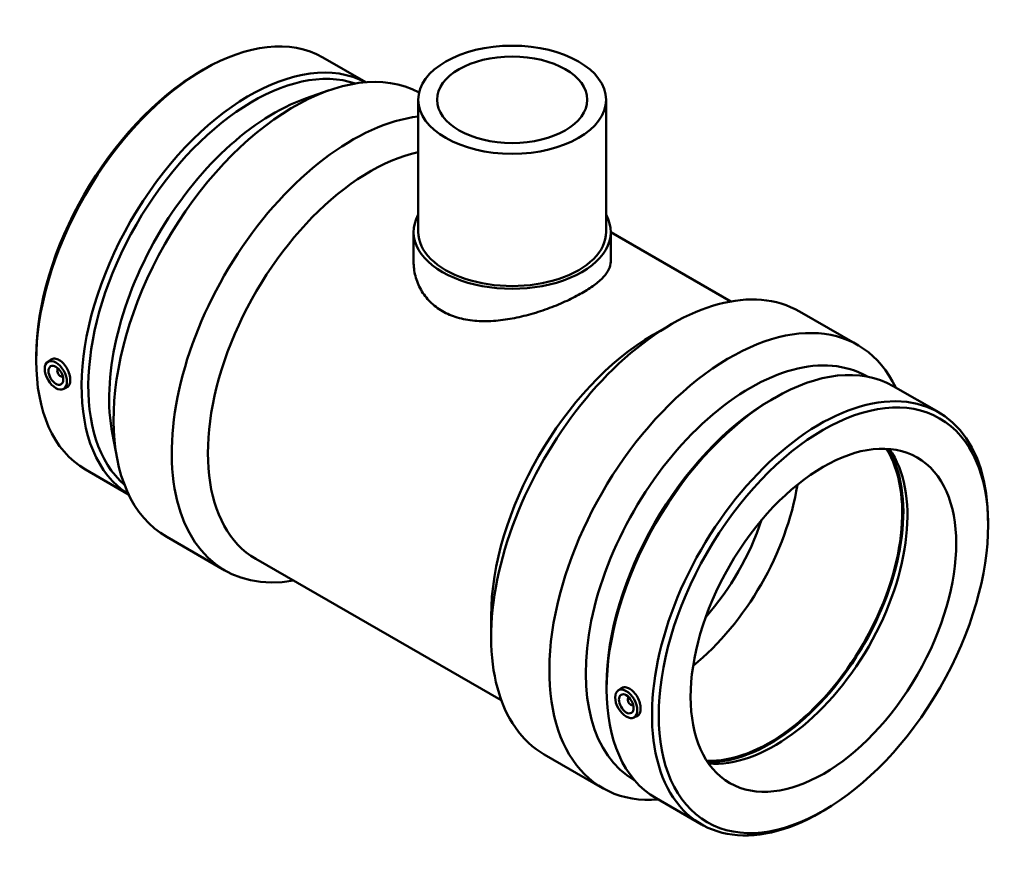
# Model space of a CAD drawing. Header units: millimetres. Extents: x -366 to 1563, y -253 to 1240.
# Tile 7 of 7: x 1091 to 1563, y 838 to 1240. Entities that reach past the tile are written whole.
import ezdxf

# ---------------------------------------------------------------- set-up
doc = ezdxf.new("R2010")
doc.units = ezdxf.units.MM
doc.layers.add('Visible (ANSI)', color=7, linetype='Continuous', lineweight=50)

msp = doc.modelspace()

# ---------------------------------------------------------------- linework, layer by layer
at = {"layer": 'Visible (ANSI)'}
for p, q in [((1235.921, 1221.781), (1256.514, 1209.923)), ((1177.153, 1215.083), (1178.758, 1216.014)), ((1227.661, 1202.171), (1238.923, 1206.097)), ((1281.657, 1201.574), (1281.657, 1138.214)), ((1371.657, 1201.574), (1371.657, 1138.214)), ((1279.407, 1138.214), (1279.407, 1123.961)), ((1373.907, 1138.214), (1373.907, 1123.961)), ((1373.907, 1138.079), (1431.474, 1104.929)), ((1464.337, 1100.14), (1492.229, 1084.079)), ((1394.242, 1088.932), (1402.87, 1093.94)), ((1098.512, 1078.521), (1098.512, 1076.666)), ((1103.957, 1075.908), (1105.404, 1076.961)), ((1109.049, 1072.51), (1109.223, 1072.61)), ((1111.045, 1069.043), (1111.22, 1069.144)), ((1496.594, 1069.04), (1496.842, 1068.898)), ((1111.428, 1062.934), (1113.09, 1063.667)), ((1509.336, 1064.332), (1531.098, 1051.8)), ((1450.567, 1057.634), (1452.172, 1058.565)), ((1135.032, 1041.317), (1137.288, 1029.606)), ((1122.217, 1024.33), (1142.809, 1012.472)), ((1554.803, 997.609), (1554.803, 999.464)), ((1161.086, 992.051), (1188.978, 975.989)), ((1203.753, 981.617), (1321.437, 913.847)), ((1316.585, 954.079), (1316.585, 944.103)), ((1371.927, 921.072), (1371.927, 919.217)), ((1377.372, 918.459), (1378.819, 919.512)), ((1382.638, 915.161), (1382.464, 915.061)), ((1384.634, 911.695), (1384.46, 911.594)), ((1384.843, 905.485), (1386.505, 906.218)), ((1342.074, 887.828), (1369.966, 871.766)), ((1385.164, 875.538), (1385.411, 875.396)), ((1395.631, 866.881), (1417.394, 854.349)), ((1476.162, 861.047), (1474.557, 860.116))]:
    msp.add_line(p, q, dxfattribs=at)
for centre, major_axis, ratio, start_param, end_param in [((1179.069, 1123.055), (56.852, 98.726), 0.5780931, 0, 3.1415926), ((1200.831, 1110.523), (56.852, 98.726), 0.5780931, 0.0210616, 3.120531), ((1222.218, 1098.208), (61.131, 106.156), 0.5780931, 0.0206495, 3.1415927), ((1202.442, 1109.596), (55.715, 96.751), 0.5780931, 0.1117622, 3.0298305), ((1177.458, 1123.983), (-55.715, -96.751), 0.5780931, 3.9289245, 5.4958534), ((1212.436, 1103.841), (-55.715, -96.751), 0.5780931, 3.7309909, 5.693787), ((1250.11, 1082.146), (-61.131, -106.156), 0.5780931, 3.5522756, 6.7342121), ((1258.772, 1077.158), (-55.018, -95.541), 0.5780931, 3.6271045, 6.2831853), ((1326.657, 1138.214), (47.25, 0), 0.5758617, 2.831748, 6.5930299), ((1326.657, 1138.214), (-45, 0), 0.5758617, 0, 3.1415927), ((1403.205, 993.984), (61.131, 106.156), 0.5780931, 0, 3.1415927), ((1431.097, 977.922), (61.131, 106.156), 0.5780931, 5.9068018, 9.8011614), ((1394.543, 998.972), (-55.018, -95.541), 0.5780931, 3.9289245, 5.4958534), ((1440.879, 972.289), (55.715, 96.751), 0.5780931, 0, 3.1415927), ((1452.484, 965.606), (56.852, 98.726), 0.5780931, 0, 3.1415926), ((1110.047, 1070.776), (0.998, -1.733), 0.5780931, 2.9593736, 6.4654043), ((1112.168, 1071.998), (-2.495, 4.333), 0.5780931, 1.0101133, 1.1664938), ((1112.168, 1071.998), (-2.495, 4.333), 0.5780931, 1.9750988, 2.1314794), ((1450.873, 966.534), (-55.715, -96.751), 0.5780931, 3.9289245, 5.4958534), ((1474.246, 953.074), (56.852, 98.726), 0.5780931, 5.4958534, 10.2121098), ((1449.99, 967.042), (-44.913, -77.993), 0.5780931, 0.2909385, 2.8506542), ((1449.99, 967.042), (-45.287, -78.642), 0.5780931, 0.3035791, 2.8380136), ((1452.484, 965.606), (-44.913, -77.993), 0.5780931, 0.2621965, 2.8793962), ((1400.904, 995.309), (44.913, 77.993), 0.5780931, 4.1228712, 5.3019067), ((1394.54, 998.974), (40.422, 70.193), 0.5780931, 4.3744964, 5.0502816), ((1385.583, 914.549), (2.495, -4.333), 0.5780931, 4.1517059, 4.3080865), ((1383.462, 913.327), (0.998, -1.733), 0.5780931, 2.9593736, 6.4654043), ((1385.583, 914.549), (2.495, -4.333), 0.5780931, 5.1166915, 5.273072)]:
    msp.add_ellipse(centre, major_axis=major_axis, ratio=ratio, start_param=start_param, end_param=end_param, dxfattribs=at)
for centre, major_axis, ratio in [((1326.657, 1201.574), (-45, 0), 0.5758617), ((1326.657, 1201.574), (-36, 0), 0.5758617), ((1107.926, 1069.555), (3.743, -6.499), 0.5780931), ((1107.926, 1069.555), (2.495, -4.333), 0.5780931), ((1475.857, 952.147), (-55.715, -96.751), 0.5780931), ((1475.857, 952.147), (-44.913, -77.993), 0.5780931), ((1381.34, 912.106), (3.743, -6.499), 0.5780931), ((1381.34, 912.106), (2.495, -4.333), 0.5780931)]:
    msp.add_ellipse(centre, major_axis=major_axis, ratio=ratio, dxfattribs=at)
for points, knots in [([(1373.907, 1123.961), (1373.907, 1122.811), (1373.63, 1121.614), (1372.452, 1119.156), (1371.552, 1117.893), (1369.158, 1115.334), (1367.66, 1114.036), (1364.179, 1111.461), (1362.195, 1110.184), (1357.942, 1107.735), (1355.545, 1106.489), (1350.346, 1104.066), (1347.543, 1102.888), (1341.721, 1100.714), (1338.696, 1099.717), (1332.631, 1098.005), (1329.591, 1097.291), (1323.719, 1096.211), (1320.678, 1095.807), (1314.615, 1095.412), (1311.593, 1095.422), (1305.774, 1095.948), (1302.974, 1096.464), (1297.774, 1098.008), (1295.376, 1099.036), (1291.117, 1101.488), (1289.133, 1102.984), (1285.652, 1106.439), (1284.156, 1108.397), (1281.763, 1112.6), (1280.864, 1114.848), (1279.686, 1119.413), (1279.407, 1121.729), (1279.407, 1123.961)], [3.613589, 3.613589, 3.613589, 3.613589, 4.5157512, 4.5157512, 5.4179133, 5.4179133, 6.3200754, 6.3200754, 7.2222376, 7.2222376, 8.1243997, 8.1243997, 9.0265618, 9.0265618, 9.928724, 9.928724, 10.8308861, 10.8308861, 11.7342833, 11.7342833, 12.6376806, 12.6376806, 13.5410779, 13.5410779, 14.4444751, 14.4444751, 15.3478724, 15.3478724, 16.2512696, 16.2512696, 17.1546669, 17.1546669, 18.0580641, 18.0580641, 18.0580641, 18.0580641]), ([(1105.404, 1076.961), (1105.481, 1077.017), (1105.56, 1077.069), (1106.146, 1077.412), (1106.781, 1077.56), (1108.156, 1077.453), (1108.894, 1077.198), (1109.577, 1076.805)], [4.01186731, 4.01186731, 4.01186731, 4.01186731, 4.05809907, 4.05809907, 4.34807573, 4.34807573, 4.63805238, 4.63805238, 4.63805238, 4.63805238]), ([(1109.577, 1076.805), (1110.261, 1076.411), (1110.98, 1075.827), (1112.284, 1074.391), (1112.87, 1073.539), (1113.788, 1071.839), (1114.18, 1070.876), (1114.698, 1068.988), (1114.825, 1068.062), (1114.825, 1066.482), (1114.698, 1065.723), (1114.18, 1064.511), (1113.788, 1064.058), (1113.253, 1063.744), (1113.173, 1063.704), (1113.09, 1063.667)], [0, 0, 0, 0, 0.2899767, 0.2899767, 0.5799533, 0.5799533, 0.8697332, 0.8697332, 1.1595131, 1.1595131, 1.449293, 1.449293, 1.7390729, 1.7390729, 1.7873541, 1.7873541, 1.7873541, 1.7873541]), ([(1378.819, 919.512), (1378.896, 919.568), (1378.975, 919.62), (1379.56, 919.963), (1380.196, 920.111), (1381.57, 920.004), (1382.309, 919.749), (1383.676, 918.962), (1384.394, 918.378), (1385.699, 916.942), (1386.285, 916.09), (1387.202, 914.39), (1387.595, 913.427), (1388.113, 911.539), (1388.239, 910.613), (1388.239, 909.033), (1388.113, 908.274), (1387.595, 907.062), (1387.202, 906.609), (1386.667, 906.295), (1386.588, 906.255), (1386.504, 906.218)], [1.6928411, 1.6928411, 1.6928411, 1.6928411, 1.7390729, 1.7390729, 2.0290495, 2.0290495, 2.3190262, 2.3190262, 2.6090028, 2.6090028, 2.8989795, 2.8989795, 3.1887594, 3.1887594, 3.4785393, 3.4785393, 3.7683192, 3.7683192, 4.0580991, 4.0580991, 4.1063803, 4.1063803, 4.1063803, 4.1063803])]:
    msp.add_open_spline(points, degree=3, knots=knots, dxfattribs=at)

doc.saveas('drawing.dxf')
